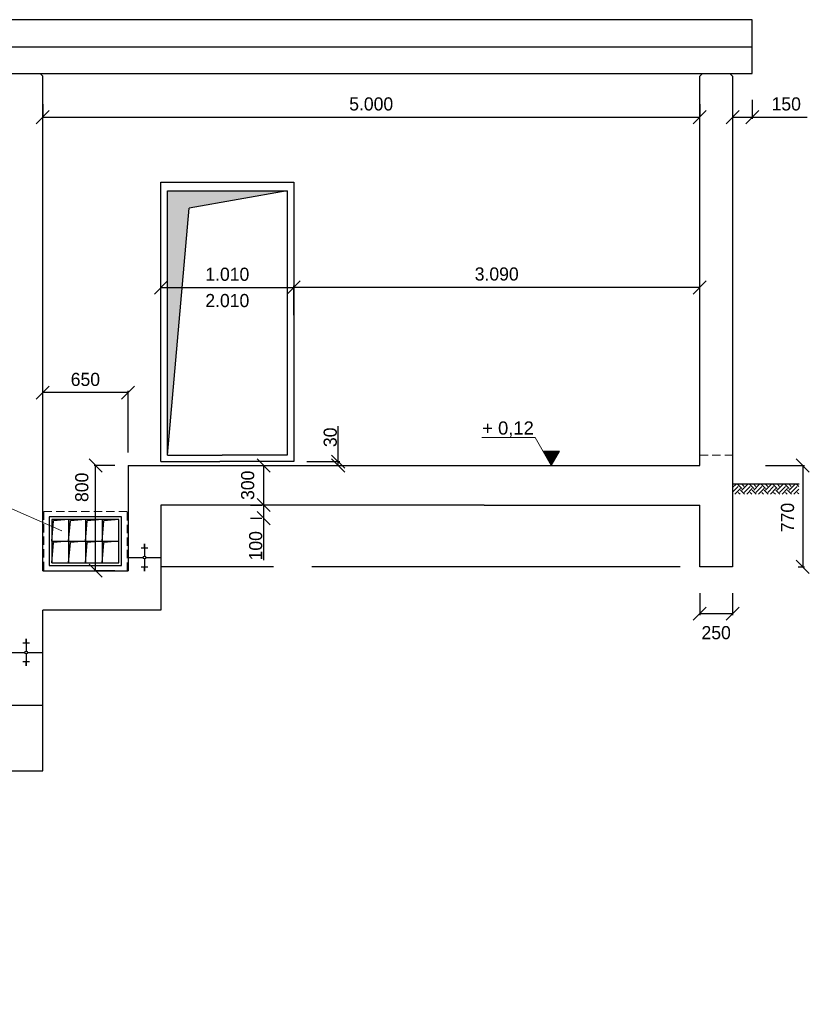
# Model space of a CAD drawing. Header units: millimetres. Extents: x -2065 to 128713, y -54195 to 32418.
# Tile 53 of 61: x 82473 to 88481, y -21915 to -14427. Entities that reach past the tile are written whole.
import ezdxf

# ---------------------------------------------------------------- set-up
doc = ezdxf.new("R2010")
doc.units = ezdxf.units.MM
doc.linetypes.add('HIDDEN', pattern=[9.525, 6.35, -3.175])
doc.layers.add('Bemaßung', color=7, linetype='Continuous', lineweight=9)
doc.layers.add('Beschriftung', color=7, linetype='Continuous')
doc.layers.add('POL_Bema', color=7, linetype='Continuous')
doc.styles.add('LBB3.5M1000', font='isocp.shx', dxfattribs={"height": 3.5})
doc.dimstyles.new('DIN', dxfattribs={"dimtxt": 2.5, "dimasz": 2.5, "dimexe": 1.25, "dimexo": 0.625, "dimtad": 1, "dimtih": 1, "dimdec": 4, "dimdsep": 46, "dimlunit": 6, "dimtxsty": 'Standard', "dimcen": 2.5, "dimadec": 0, "dimazin": 0, "dimtfac": 1, "dimtdec": 4, "dimtmove": 0, "dimatfit": 3, "dimfxl": 0, "dimtvp": 1, "dimtolj": 1, "dimtzin": 0, "dimarcsym": 0})

# ---------------------------------------------------------------- blocks, each defined once
blk = doc.blocks.new('_Oblique')
at = {"layer": 'POL_Bema', "color": 0, "lineweight": -2}
blk.add_line((-0.5, -0.5), (0.5, 0.5), dxfattribs=at)
blk = doc.blocks.new('*D263')
at = {"layer": 'Bemaßung', "color": 0, "lineweight": -2, "transparency": 16777216}
for p, q in [((88147.5, -17817.9), (88443.9, -17817.9)), ((88431.4, -17817.9), (88431.4, -18587.9)), ((88397.5, -18587.9), (88443.9, -18587.9))]:
    blk.add_line(p, q, dxfattribs=at)
at = {"layer": 'DEFPOINTS', "color": 0, "transparency": 16777216}
for p in [(87647.5, -17817.9), (87897.5, -18587.9), (88431.4, -18587.9)]:
    blk.add_point(p, dxfattribs=at)
at = {"layer": 'Bemaßung', "color": 0, "lineweight": -2, "transparency": 16777216, "xscale": 100, "yscale": 100, "zscale": 100}
for p, rotation in [((88431.4, -17817.9), 90), ((88431.4, -18587.9), 270)]:
    blk.add_blockref('_Oblique', p, dxfattribs=dict(at, rotation=rotation))
at = {"layer": 'Bemaßung', "color": 0, "transparency": 16777216, "insert": (88315.9, -18212.9), "char_height": 100, "attachment_point": 5, "rotation": 90}
blk.add_mtext('\\A1;770', dxfattribs=at)
blk = doc.blocks.new('*D259')
at = {"layer": 'Bemaßung', "color": 0, "lineweight": -2, "transparency": 16777216}
for p, q in [((82647.5, -17707.9), (82647.5, -17250.6)), ((83297.5, -17263.1), (82647.5, -17263.1)), ((83297.5, -17717.9), (83297.5, -17250.6))]:
    blk.add_line(p, q, dxfattribs=at)
at = {"layer": 'DEFPOINTS', "color": 0, "transparency": 16777216}
for p in [(82647.5, -17263.1), (82647.5, -17807.9), (83297.5, -17817.9)]:
    blk.add_point(p, dxfattribs=at)
at = {"layer": 'Bemaßung', "color": 0, "lineweight": -2, "transparency": 16777216, "xscale": 100, "yscale": 100, "zscale": 100, "rotation": 180}
blk.add_blockref('_Oblique', (82647.5, -17263.1), dxfattribs=at)
at = {"layer": 'Bemaßung', "color": 0, "lineweight": -2, "transparency": 16777216, "xscale": 100, "yscale": 100, "zscale": 100}
blk.add_blockref('_Oblique', (83297.5, -17263.1), dxfattribs=at)
at = {"layer": 'Bemaßung', "color": 0, "transparency": 16777216, "insert": (82972.5, -17163.1), "char_height": 100, "attachment_point": 5}
blk.add_mtext('\\A1;650', dxfattribs=at)
blk = doc.blocks.new('*D260')
at = {"layer": 'Bemaßung', "color": 0, "lineweight": -2, "transparency": 16777216}
for p, q in [((84228.8, -17817.9), (84316.3, -17817.9)), ((84328.8, -17817.9), (84328.8, -18117.9)), ((84228.8, -18117.9), (84316.3, -18117.9))]:
    blk.add_line(p, q, dxfattribs=at)
at = {"layer": 'DEFPOINTS', "color": 0, "transparency": 16777216}
for p in [(84328.8, -17817.9), (84328.8, -18117.9), (84328.8, -18117.9)]:
    blk.add_point(p, dxfattribs=at)
at = {"layer": 'Bemaßung', "color": 0, "lineweight": -2, "transparency": 16777216, "xscale": 100, "yscale": 100, "zscale": 100}
for p, rotation in [((84328.8, -17817.9), 90), ((84328.8, -18117.9), 270)]:
    blk.add_blockref('_Oblique', p, dxfattribs=dict(at, rotation=rotation))
at = {"layer": 'Bemaßung', "color": 0, "transparency": 16777216, "insert": (84207.8, -17967.9), "char_height": 100, "attachment_point": 5, "rotation": 90}
blk.add_mtext('\\A1;300', dxfattribs=at)
blk = doc.blocks.new('*D264')
at = {"layer": 'Bemaßung', "color": 0, "lineweight": -2, "transparency": 16777216}
for p, q in [((84228.8, -18117.9), (84316.3, -18117.9)), ((84328.8, -18117.9), (84328.8, -18217.9)), ((84228.8, -18217.9), (84316.3, -18217.9)), ((84328.8, -18217.9), (84328.8, -18537.9))]:
    blk.add_line(p, q, dxfattribs=at)
at = {"layer": 'DEFPOINTS', "color": 0, "transparency": 16777216}
for p in [(84328.8, -18117.9), (84328.8, -18217.9), (84328.8, -18217.9)]:
    blk.add_point(p, dxfattribs=at)
at = {"layer": 'Bemaßung', "color": 0, "lineweight": -2, "transparency": 16777216, "xscale": 100, "yscale": 100, "zscale": 100}
for p, rotation in [((84328.8, -18117.9), 90), ((84328.8, -18217.9), 270)]:
    blk.add_blockref('_Oblique', p, dxfattribs=dict(at, rotation=rotation))
at = {"layer": 'Bemaßung', "color": 0, "transparency": 16777216, "insert": (84268.8, -18427.9), "char_height": 100, "attachment_point": 5, "rotation": 90}
blk.add_mtext('\\A1;100', dxfattribs=at)
blk = doc.blocks.new('*D265')
at = {"layer": 'Bemaßung', "color": 0, "lineweight": -2, "transparency": 16777216}
for p, q in [((87647.5, -18787.9), (87647.5, -18956.2)), ((87897.5, -18787.9), (87897.5, -18956.2)), ((87647.5, -18943.7), (87897.5, -18943.7))]:
    blk.add_line(p, q, dxfattribs=at)
at = {"layer": 'DEFPOINTS', "color": 0, "transparency": 16777216}
for p in [(87647.5, -18587.9), (87897.5, -18587.9), (87897.5, -18943.7)]:
    blk.add_point(p, dxfattribs=at)
at = {"layer": 'Bemaßung', "color": 0, "lineweight": -2, "transparency": 16777216, "xscale": 100, "yscale": 100, "zscale": 100, "rotation": 180}
blk.add_blockref('_Oblique', (87647.5, -18943.7), dxfattribs=at)
at = {"layer": 'Bemaßung', "color": 0, "lineweight": -2, "transparency": 16777216, "xscale": 100, "yscale": 100, "zscale": 100}
blk.add_blockref('_Oblique', (87897.5, -18943.7), dxfattribs=at)
at = {"layer": 'Bemaßung', "color": 0, "transparency": 16777216, "insert": (87772.5, -19089.2), "char_height": 100, "attachment_point": 5}
blk.add_mtext('\\A1;250', dxfattribs=at)
blk = doc.blocks.new('*D269')
at = {"layer": 'Bemaßung', "color": 0, "lineweight": -2, "transparency": 16777216}
for p, q in [((84896.1, -17787.9), (84896.1, -17517.9)), ((84657.5, -17787.9), (84908.6, -17787.9)), ((84657.5, -17817.9), (84908.6, -17817.9)), ((84896.1, -17817.9), (84896.1, -17787.9))]:
    blk.add_line(p, q, dxfattribs=at)
at = {"layer": 'DEFPOINTS', "color": 0, "transparency": 16777216}
for p in [(84557.5, -17787.9), (84557.5, -17817.9), (84896.1, -17817.9)]:
    blk.add_point(p, dxfattribs=at)
at = {"layer": 'Bemaßung', "color": 0, "lineweight": -2, "transparency": 16777216, "xscale": 100, "yscale": 100, "zscale": 100}
for p, rotation in [((84896.1, -17787.9), 90), ((84896.1, -17817.9), 270)]:
    blk.add_blockref('_Oblique', p, dxfattribs=dict(at, rotation=rotation))
at = {"layer": 'Bemaßung', "color": 0, "transparency": 16777216, "insert": (84836.1, -17602.9), "char_height": 100, "attachment_point": 5, "rotation": 90}
blk.add_mtext('\\A1;30', dxfattribs=at)
blk = doc.blocks.new('*D270')
at = {"layer": 'Bemaßung', "color": 0, "lineweight": -2, "transparency": 16777216}
for p, q in [((83197.5, -17817.9), (83038.1, -17817.9)), ((83050.6, -18617.9), (83050.6, -17817.9)), ((83197.5, -18617.9), (83038.1, -18617.9))]:
    blk.add_line(p, q, dxfattribs=at)
at = {"layer": 'DEFPOINTS', "color": 0, "transparency": 16777216}
for p in [(83050.6, -17817.9), (83297.5, -17817.9), (83297.5, -18617.9)]:
    blk.add_point(p, dxfattribs=at)
at = {"layer": 'Bemaßung', "color": 0, "lineweight": -2, "transparency": 16777216, "xscale": 100, "yscale": 100, "zscale": 100}
for p, rotation in [((83050.6, -17817.9), 90), ((83050.6, -18617.9), 270)]:
    blk.add_blockref('_Oblique', p, dxfattribs=dict(at, rotation=rotation))
at = {"layer": 'Bemaßung', "color": 0, "transparency": 16777216, "insert": (82945.7, -17983.3), "char_height": 100, "attachment_point": 5, "rotation": 90}
blk.add_mtext('\\A1;800', dxfattribs=at)
blk = doc.blocks.new('*D387')
at = {"layer": 'Bemaßung', "color": 0, "lineweight": -2, "transparency": 16777216}
for p, q in [((82647.5, -15068), (82647.5, -15155.5)), ((87647.5, -15068), (87647.5, -15155.5)), ((82647.5, -15168), (87647.5, -15168))]:
    blk.add_line(p, q, dxfattribs=at)
at = {"layer": 'DEFPOINTS', "color": 0, "transparency": 16777216}
for p in [(82647.5, -15168), (87647.5, -15168), (87647.5, -15168)]:
    blk.add_point(p, dxfattribs=at)
at = {"layer": 'Bemaßung', "color": 0, "lineweight": -2, "transparency": 16777216, "xscale": 100, "yscale": 100, "zscale": 100, "rotation": 180}
blk.add_blockref('_Oblique', (82647.5, -15168), dxfattribs=at)
at = {"layer": 'Bemaßung', "color": 0, "lineweight": -2, "transparency": 16777216, "xscale": 100, "yscale": 100, "zscale": 100}
blk.add_blockref('_Oblique', (87647.5, -15168), dxfattribs=at)
at = {"layer": 'Bemaßung', "color": 0, "transparency": 16777216, "insert": (85147.5, -15068), "char_height": 100, "attachment_point": 5}
blk.add_mtext('\\A1;5.000', dxfattribs=at)
blk = doc.blocks.new('*D390')
at = {"color": 0, "lineweight": -2, "transparency": 16777216}
for p, q in [((87897.5, -15036.9), (87897.5, -15180.5)), ((88047.5, -15036.9), (88047.5, -15180.5)), ((87897.5, -15168), (88047.5, -15168)), ((88047.5, -15168), (88464.2, -15168))]:
    blk.add_line(p, q, dxfattribs=at)
at = {"layer": 'DEFPOINTS', "color": 0, "transparency": 16777216}
for p in [(87897.5, -14836.9), (88047.5, -14836.9), (88047.5, -15168)]:
    blk.add_point(p, dxfattribs=at)
at = {"color": 0, "lineweight": -2, "transparency": 16777216, "xscale": 100, "yscale": 100, "zscale": 100, "rotation": 180}
blk.add_blockref('_Oblique', (87897.5, -15168), dxfattribs=at)
at = {"color": 0, "lineweight": -2, "transparency": 16777216, "xscale": 100, "yscale": 100, "zscale": 100}
blk.add_blockref('_Oblique', (88047.5, -15168), dxfattribs=at)
at = {"color": 0, "transparency": 16777216, "insert": (88305.8, -15068), "char_height": 100, "attachment_point": 5}
blk.add_mtext('\\A1;150', dxfattribs=at)
blk = doc.blocks.new('*D519')
at = {"layer": 'Bemaßung', "color": 0, "lineweight": -2, "transparency": 16777216}
for p, q in [((83547.5, -16673.8), (83547.5, -16450.9)), ((83547.5, -16463.4), (84557.5, -16463.4)), ((84557.5, -16673.8), (84557.5, -16450.9))]:
    blk.add_line(p, q, dxfattribs=at)
at = {"layer": 'DEFPOINTS', "color": 0, "transparency": 16777216}
for p in [(84557.5, -16463.4), (83547.5, -17773.8), (84557.5, -17773.8)]:
    blk.add_point(p, dxfattribs=at)
at = {"layer": 'Bemaßung', "color": 0, "lineweight": -2, "transparency": 16777216, "xscale": 100, "yscale": 100, "zscale": 100, "rotation": 180}
blk.add_blockref('_Oblique', (83547.5, -16463.4), dxfattribs=at)
at = {"layer": 'Bemaßung', "color": 0, "lineweight": -2, "transparency": 16777216, "xscale": 100, "yscale": 100, "zscale": 100}
blk.add_blockref('_Oblique', (84557.5, -16463.4), dxfattribs=at)
at = {"layer": 'Bemaßung', "color": 0, "transparency": 16777216, "char_height": 100, "attachment_point": 5}
for s, insert in [('\\A1;1.010', (84052.5, -16363.4)), ('\\A1;2.010', (84052.5, -16563.4))]:
    blk.add_mtext(s, dxfattribs=dict(at, insert=insert))
blk = doc.blocks.new('*D518')
at = {"layer": 'Bemaßung', "color": 0, "lineweight": -2, "transparency": 16777216}
for p, q in [((84557.5, -16673.8), (84557.5, -16450.9)), ((87647.5, -16463.4), (84557.5, -16463.4)), ((87647.5, -16673.8), (87647.5, -16450.9))]:
    blk.add_line(p, q, dxfattribs=at)
at = {"layer": 'DEFPOINTS', "color": 0, "transparency": 16777216}
for p in [(84557.5, -16463.4), (84557.5, -17773.8), (87647.5, -17773.8)]:
    blk.add_point(p, dxfattribs=at)
at = {"layer": 'Bemaßung', "color": 0, "lineweight": -2, "transparency": 16777216, "xscale": 100, "yscale": 100, "zscale": 100, "rotation": 180}
blk.add_blockref('_Oblique', (84557.5, -16463.4), dxfattribs=at)
at = {"layer": 'Bemaßung', "color": 0, "lineweight": -2, "transparency": 16777216, "xscale": 100, "yscale": 100, "zscale": 100}
blk.add_blockref('_Oblique', (87647.5, -16463.4), dxfattribs=at)
at = {"layer": 'Bemaßung', "color": 0, "transparency": 16777216, "insert": (86102.5, -16361.5), "char_height": 100, "attachment_point": 5}
blk.add_mtext('\\A1;3.090', dxfattribs=at)

msp = doc.modelspace()

# ---------------------------------------------------------------- hatches: boundary and pattern name
h = msp.add_hatch(color=256)
h.dxf.hatch_style = 1
h.paths.add_polyline_path([(83761.85832, -15859.32871), (84507.50897, -15727.85038), (83597.50897, -15727.85038), (83597.50897, -17737.85038)])
at = {"lineweight": 5}
h = msp.add_hatch(dxfattribs=at)
h.set_pattern_fill('EARTH', color=256, scale=10, angle=45)
h.set_pattern_definition([(45, (70490.515, 6118.464), (7e-15, 89.80256), [63.5, -63.5]), (45, (70473.677, 6135.3), (7e-15, 89.80256), [63.5, -63.5]), (45, (70456.84, 6152.14), (7e-15, 89.80256), [63.5, -63.5]), (135, (70456.84, 6163.366), (-89.80256, 7e-15), [63.5, -63.5]), (135, (70473.677, 6180.204), (-89.80256, 7e-15), [63.5, -63.5]), (135, (70490.515, 6197.04), (-89.80256, 7e-15), [63.5, -63.5])])
h.paths.add_polyline_path([(87897.50897, -17957.85038), (88401.77662, -17957.85038), (88401.77662, -18035.19345), (87897.50897, -18035.19345)])
h = msp.add_hatch(color=256)
h.dxf.hatch_style = 1
h.paths.add_polyline_path([(82845.00897, -18227.85038), (82717.50897, -18227.85038), (82717.50897, -18392.85038), (82731.0725, -18237.81853)])
h = msp.add_hatch(color=256)
h.dxf.hatch_style = 1
h.paths.add_polyline_path([(82972.50897, -18227.85038), (82845.00897, -18227.85038), (82845.00897, -18392.85038), (82858.5725, -18237.81853)])
h = msp.add_hatch(color=256)
h.dxf.hatch_style = 1
h.paths.add_polyline_path([(83100.00897, -18227.85038), (82972.50897, -18227.85038), (82972.50897, -18392.85038), (82986.0725, -18237.81853)])
h = msp.add_hatch(color=256)
h.dxf.hatch_style = 1
h.paths.add_polyline_path([(83227.50897, -18227.85038), (83100.00897, -18227.85038), (83100.00897, -18392.85038), (83113.5725, -18237.81853)])
h = msp.add_hatch(color=256)
h.dxf.hatch_style = 1
h.paths.add_polyline_path([(82845.00897, -18392.85038), (82717.50897, -18392.85038), (82717.50897, -18557.85038), (82731.0725, -18402.81853)])
h = msp.add_hatch(color=256)
h.dxf.hatch_style = 1
h.paths.add_polyline_path([(82972.50897, -18392.85038), (82845.00897, -18392.85038), (82845.00897, -18557.85038), (82858.5725, -18402.81853)])
h = msp.add_hatch(color=256)
h.dxf.hatch_style = 1
h.paths.add_polyline_path([(83100.00897, -18392.85038), (82972.50897, -18392.85038), (82972.50897, -18557.85038), (82986.0725, -18402.81853)])
h = msp.add_hatch(color=256)
h.dxf.hatch_style = 1
h.paths.add_polyline_path([(83227.50897, -18392.85038), (83100.00897, -18392.85038), (83100.00897, -18557.85038), (83113.5725, -18402.81853)])
h = msp.add_hatch(dxfattribs=at)
h.set_pattern_fill('ANSI33', color=256, scale=25)
h.set_pattern_definition([(45, (67287.51, -2374.35), (-112.2532, 112.2532), []), (45, (67399.76, -2374.35), (-112.2532, 112.2532), [79.375, -39.6875])])
h.paths.add_polyline_path([(83412.15644, -18517.85038, 1), (83432.8615, -18517.85038, 1)])
h = msp.add_hatch(dxfattribs=at)
h.set_pattern_fill('ANSI33', color=256, scale=25)
h.set_pattern_definition([(45, (69747.51, -2344.35), (-112.2532, 112.2532), []), (45, (69859.76, -2344.35), (-112.2532, 112.2532), [79.375, -39.6875])])
h.paths.add_polyline_path([(82512.15644, -19239.85038, 1), (82532.8615, -19239.85038, 1)])
at = {"layer": 'Beschriftung', "lineweight": 5}
h = msp.add_hatch(dxfattribs=at)
h.set_pattern_fill('LINE', color=256, scale=2)
h.set_pattern_definition([(0, (86267.4966, 14425.2954), (0, 6.35), [])])
h.paths.add_polyline_path([(86517.49658, -17817.85038), (86454.80302, -17709.26195), (86580.19015, -17709.26195)])

# ---------------------------------------------------------------- linework, layer by layer
for p, q in [((88047.50897, -14426.71409), (79713.25019, -14426.71409)), ((88047.50897, -14790.34923), (88047.50897, -14426.71409)), ((88047.50897, -14636.11234), (72497.50897, -14636.11234)), ((88047.50897, -14836.85038), (88047.50897, -14636.11234)), ((77847.50897, -14836.85038), (88047.50897, -14836.85038)), ((82647.50897, -14856.85038), (82627.50897, -14836.85038)), ((82647.50897, -18617.85038), (82647.50897, -14856.85038)), ((87647.50897, -14856.85038), (87667.50897, -14836.85038)), ((87647.50897, -17817.85038), (87647.50897, -14856.85038)), ((87897.50897, -14856.85038), (87877.50897, -14836.85038)), ((87897.50897, -14856.85038), (87897.50897, -18137.85038)), ((84507.50897, -15727.85038), (83761.85832, -15859.32871)), ((83597.50897, -17737.85038), (83761.85832, -15859.32871)), ((83597.50897, -17737.85038), (84013.27311, -17737.85038)), ((83297.50897, -17817.85038), (87647.50897, -17817.85038)), ((83297.50897, -17817.85038), (83297.50897, -18617.85038)), ((83547.50897, -17787.85038), (83995.73976, -17787.85038)), ((87897.50897, -17957.85038), (88405.206, -17957.85038)), ((86007.50897, -18117.85038), (83547.50897, -18117.85038)), ((83547.50897, -18117.85038), (83547.50897, -18917.85038)), ((86007.50897, -18117.85038), (87647.50897, -18117.85038)), ((87647.50897, -18587.85038), (87647.50897, -18117.85038)), ((87897.50897, -18117.85038), (87897.50897, -18587.85038)), ((82717.50897, -18392.85038), (82731.0725, -18237.81853)), ((82845.00897, -18227.85038), (82731.0725, -18237.81853)), ((82845.00897, -18227.85038), (82845.00897, -18557.85038)), ((82845.00897, -18392.85038), (82858.5725, -18237.81853)), ((82972.50897, -18227.85038), (82858.5725, -18237.81853)), ((82972.50897, -18227.85038), (82972.50897, -18557.85038)), ((82972.50897, -18392.85038), (82986.0725, -18237.81853)), ((83100.00897, -18227.85038), (82986.0725, -18237.81853)), ((83100.00897, -18227.85038), (83100.00897, -18557.85038)), ((83100.00897, -18392.85038), (83113.5725, -18237.81853)), ((83227.50897, -18227.85038), (83113.5725, -18237.81853)), ((82717.50897, -18392.85038), (83227.50897, -18392.85038)), ((82717.50897, -18557.85038), (82731.0725, -18402.81853)), ((82845.00897, -18392.85038), (82731.0725, -18402.81853)), ((82845.00897, -18557.85038), (82858.5725, -18402.81853)), ((82972.50897, -18392.85038), (82858.5725, -18402.81853)), ((82972.50897, -18557.85038), (82986.0725, -18402.81853)), ((83100.00897, -18392.85038), (82986.0725, -18402.81853)), ((83100.00897, -18557.85038), (83113.5725, -18402.81853)), ((83227.50897, -18392.85038), (83113.5725, -18402.81853)), ((83427.50897, -18418.1971), (83417.50897, -18418.1971)), ((83427.50897, -18421.71701), (83417.50897, -18421.71701)), ((83422.50897, -18417.85038), (83422.50897, -18507.49785)), ((83447.50897, -18446.35634), (83397.50897, -18446.35634)), ((83427.50897, -18425.23691), (83417.50897, -18425.23691)), ((83427.50897, -18428.75682), (83417.50897, -18428.75682)), ((83427.50897, -18432.27672), (83417.50897, -18432.27672)), ((83427.50897, -18435.79663), (83417.50897, -18435.79663)), ((83427.50897, -18439.31653), (83417.50897, -18439.31653)), ((83427.50897, -18442.83644), (83417.50897, -18442.83644)), ((83297.50897, -18517.85038), (83412.15644, -18517.85038)), ((83422.50897, -18528.20292), (83422.50897, -18617.85038)), ((83432.8615, -18517.85038), (83547.50897, -18517.85038)), ((82647.50897, -18617.85038), (83297.50897, -18617.85038)), ((83447.50897, -18589.34443), (83397.50897, -18589.34443)), ((83427.50897, -18592.86433), (83417.50897, -18592.86433)), ((83427.50897, -18596.38424), (83417.50897, -18596.38424)), ((83427.50897, -18599.90414), (83417.50897, -18599.90414)), ((83427.50897, -18603.42405), (83417.50897, -18603.42405)), ((83427.50897, -18606.94395), (83417.50897, -18606.94395)), ((83427.50897, -18610.46386), (83417.50897, -18610.46386)), ((83427.50897, -18613.98376), (83417.50897, -18613.98376)), ((83427.50897, -18617.50367), (83417.50897, -18617.50367)), ((84404.81779, -18587.85038), (83547.50897, -18587.85038)), ((87497.50897, -18587.85038), (84696.93368, -18587.85038)), ((87897.50897, -18587.85038), (87647.50897, -18587.85038)), ((82647.50897, -19639.85038), (82647.50897, -18917.85038)), ((83547.50897, -18917.85038), (82647.50897, -18917.85038)), ((82547.50897, -19168.35634), (82497.50897, -19168.35634)), ((82527.50897, -19140.1971), (82517.50897, -19140.1971)), ((82527.50897, -19143.71701), (82517.50897, -19143.71701)), ((82527.50897, -19147.23691), (82517.50897, -19147.23691)), ((82527.50897, -19150.75682), (82517.50897, -19150.75682)), ((82527.50897, -19154.27672), (82517.50897, -19154.27672)), ((82527.50897, -19157.79663), (82517.50897, -19157.79663)), ((82527.50897, -19161.31653), (82517.50897, -19161.31653)), ((82527.50897, -19164.83644), (82517.50897, -19164.83644)), ((82522.50897, -19139.85038), (82522.50897, -19229.49785)), ((82397.50897, -19239.85038), (82512.15644, -19239.85038)), ((82532.8615, -19239.85038), (82647.50897, -19239.85038)), ((82547.50897, -19311.34443), (82497.50897, -19311.34443)), ((82527.50897, -19314.86433), (82517.50897, -19314.86433)), ((82527.50897, -19318.38424), (82517.50897, -19318.38424)), ((82522.50897, -19250.20292), (82522.50897, -19339.85038)), ((82527.50897, -19321.90414), (82517.50897, -19321.90414)), ((82527.50897, -19325.42405), (82517.50897, -19325.42405)), ((82527.50897, -19328.94395), (82517.50897, -19328.94395)), ((82527.50897, -19332.46386), (82517.50897, -19332.46386)), ((82527.50897, -19335.98376), (82517.50897, -19335.98376)), ((82527.50897, -19339.50367), (82517.50897, -19339.50367)), ((75739.15442, -19639.85038), (82647.50897, -19639.85038)), ((82647.50897, -20139.85038), (82647.50897, -19639.85038)), ((75739.15442, -20139.85038), (82647.50897, -20139.85038))]:
    msp.add_line(p, q)
at = {"linetype": 'HIDDEN', "lineweight": 18, "ltscale": 10}
msp.add_line((87647.50897, -17737.85038), (87897.50897, -17737.85038), dxfattribs=at)
for points in [[(83547.50897, -17787.85038), (83547.50897, -15662.85038), (84557.50897, -15662.85038), (84557.50897, -17787.85038), (83995.73976, -17787.85038)], [(83597.50897, -17737.85038), (83597.50897, -15727.85038), (84507.50897, -15727.85038), (84507.50897, -17737.85038), (84013.27311, -17737.85038)]]:
    msp.add_lwpolyline(points)
msp.add_lwpolyline([(82655.50897, -18617.85038), (83289.50897, -18617.85038), (83289.50897, -18167.85038), (82655.50897, -18167.85038)], close=True, dxfattribs=at)
for points in [[(82697.50897, -18577.85038), (83247.50897, -18577.85038), (83247.50897, -18207.85038), (82697.50897, -18207.85038)], [(82717.50897, -18557.85038), (83227.50897, -18557.85038), (83227.50897, -18227.85038), (82717.50897, -18227.85038)]]:
    msp.add_lwpolyline(points, close=True)
for centre in [(83422.50897, -18517.85038), (82522.50897, -19239.85038)]:
    msp.add_circle(centre, 10.35253)
at = {"layer": 'Beschriftung', "lineweight": 5}
for p, q in [((86394.96476, -17605.61903), (85989.37911, -17605.61903)), ((86517.49658, -17817.85038), (86394.96476, -17605.61903)), ((81323.97417, -17673.5015), (82792.21838, -18313.31311)), ((86454.80302, -17709.26195), (86580.19015, -17709.26195)), ((86580.19015, -17709.26195), (86517.49658, -17817.85038))]:
    msp.add_line(p, q, dxfattribs=at)

# ---------------------------------------------------------------- texts
at = {"layer": 'Beschriftung', "insert": (85992.43485, -17482.15382), "char_height": 100, "attachment_point": 1, "style": 'LBB3.5M1000'}
msp.add_mtext_dynamic_manual_height_columns('{\\fArial|b0|i0|c0|p34;+ 0,12}', width=884.5236077, gutter_width=17.5, heights=[0], dxfattribs=at)
at = {"layer": 'Beschriftung', "insert": (46505.09522, -20862.87922), "char_height": 100, "attachment_point": 1, "style": 'LBB3.5M1000', "bg_fill": 3, "box_fill_scale": 1.5, "bg_fill_color": 256, "bg_fill_transparency": 0}
msp.add_mtext_dynamic_manual_height_columns('\\pi383.04;{\\fArial|b0|i0|c0|p34;AUTOMATIC\\P\\pi77.478;SUPPLY AIR LOUVER\\P\\pi233.55;\\fArial|b0|i1|c0|p34;AUTOMATISCHE\\P\\pi184.74;ZULUFTJALOUSIE}', width=1583.195752, gutter_width=17.5, heights=[0], dxfattribs=at)

# ---------------------------------------------------------------- dimensions: what is measured, and where the dimension line sits
dim = msp.add_linear_dim(base=(88047.50897, -15167.95241), p1=(87897.50897, -14836.85038), p2=(88047.50897, -14836.85038), angle=0, text='150', dimstyle='DIN', override={"dimscale": 10, "dimtxt": 10, "dimasz": 10, "dimexo": 20, "dimgap": 5, "dimdec": 2, "dimblk1": 'Oblique', "dimblk2": 'Oblique', "dimsah": 1, "dimtdec": 2})
dim.commit()
dim.dimension.update_dxf_attribs({"geometry": '*D390', "text_midpoint": (88305.8423, -15167.95241), "dimtype": 160})
at = {"layer": 'Bemaßung'}
for base, p1, p2, picture, middle in [((87647.50897, -15167.95241), (82647.50897, -15167.95241), (87647.50897, -15167.95241), '*D387', (85147.50897, -15067.95241)), ((82647.50897, -17263.10451), (83297.50897, -17817.85038), (82647.50897, -17807.85038), '*D259', (82972.50897, -17163.10451))]:
    dim = msp.add_linear_dim(base=base, p1=p1, p2=p2, dimstyle='DIN', override={"dimscale": 10, "dimtxt": 10, "dimasz": 10, "dimexo": 10, "dimgap": 5, "dimdec": 2, "dimblk1": 'Oblique', "dimblk2": 'Oblique', "dimsah": 1, "dimtdec": 2, "dimtmove": 2}, dxfattribs=at)
    dim.commit()
    dim.dimension.update_dxf_attribs({"geometry": picture, "text_midpoint": middle})
dim = msp.add_linear_dim(base=(84557.50897, -16463.44334), p1=(83547.50897, -17773.83034), p2=(84557.50897, -17773.83034), text='1.010\\X2.010', dimstyle='DIN', override={"dimscale": 10, "dimtxt": 10, "dimasz": 10, "dimexo": 110, "dimgap": 5, "dimdec": 2, "dimblk1": 'Oblique', "dimblk2": 'Oblique', "dimsah": 1, "dimtdec": 2, "dimtmove": 2}, dxfattribs=at)
dim.commit()
dim.dimension.update_dxf_attribs({"geometry": '*D519', "text_midpoint": (84052.50897, -16463.44334)})
for base, p1, p2, angle, override, picture, middle in [((84557.50897, -16463.44334), (87647.50897, -17773.83034), (84557.50897, -17773.83034), 180, {"dimscale": 10, "dimtxt": 10, "dimasz": 10, "dimexo": 110, "dimgap": 5, "dimdec": 2, "dimblk1": 'Oblique', "dimblk2": 'Oblique', "dimsah": 1, "dimtdec": 2, "dimtmove": 2}, '*D518', (86102.50897, -16361.49322)), ((84896.14981, -17817.85038), (84557.50897, -17787.85038), (84557.50897, -17817.85038), 90, {"dimscale": 10, "dimtxt": 10, "dimasz": 10, "dimexo": 10, "dimgap": 1, "dimdec": 2, "dimblk1": 'Oblique', "dimblk2": 'Oblique', "dimsah": 1, "dimtdec": 2}, '*D269', (84896.14981, -17602.85038)), ((83050.592, -17817.85038), (83297.50897, -18617.85038), (83297.50897, -17817.85038), 90, {"dimscale": 10, "dimtxt": 10, "dimasz": 10, "dimexo": 10, "dimgap": 1, "dimdec": 2, "dimblk1": 'Oblique', "dimblk2": 'Oblique', "dimsah": 1, "dimtdec": 2, "dimtmove": 2}, '*D270', (82945.74974, -17983.31293)), ((84328.84776, -18117.85038), (84328.84776, -17817.85038), (84328.84776, -18117.85038), 90, {"dimscale": 10, "dimtxt": 10, "dimasz": 10, "dimexo": 10, "dimgap": 1, "dimdec": 2, "dimblk1": 'Oblique', "dimblk2": 'Oblique', "dimsah": 1, "dimtdec": 2, "dimtmove": 2}, '*D260', (84207.84561, -17967.85038)), ((88431.35956, -18587.85038), (87647.50897, -17817.85038), (87897.50897, -18587.85038), 90, {"dimscale": 10, "dimtxt": 10, "dimasz": 10, "dimexo": 50, "dimgap": 5, "dimdec": 2, "dimblk1": 'Oblique', "dimblk2": 'Oblique', "dimsah": 1, "dimtdec": 2, "dimtmove": 2}, '*D263', (88315.92319, -18212.85038)), ((84328.84776, -18217.85038), (84328.84776, -18117.85038), (84328.84776, -18217.85038), 90, {"dimscale": 10, "dimtxt": 10, "dimasz": 10, "dimexo": 10, "dimgap": 1, "dimdec": 2, "dimblk1": 'Oblique', "dimblk2": 'Oblique', "dimsah": 1, "dimtdec": 2}, '*D264', (84328.84776, -18427.85038))]:
    dim = msp.add_linear_dim(base=base, p1=p1, p2=p2, angle=angle, dimstyle='DIN', override=override, dxfattribs=at)
    dim.commit()
    dim.dimension.update_dxf_attribs({"geometry": picture, "text_midpoint": middle, "dimtype": 160})
dim = msp.add_linear_dim(base=(87897.50897, -18943.73436), p1=(87647.50897, -18587.85038), p2=(87897.50897, -18587.85038), dimstyle='DIN', override={"dimscale": 10, "dimtxt": 10, "dimasz": 10, "dimexo": 20, "dimgap": 5, "dimdec": 2, "dimblk1": 'Oblique', "dimblk2": 'Oblique', "dimsah": 1, "dimtdec": 2, "dimtmove": 2}, dxfattribs=at)
dim.commit()
dim.dimension.update_dxf_attribs({"geometry": '*D265', "text_midpoint": (87772.50897, -19089.17181), "dimtype": 160})

# ---------------------------------------------------------------- next in the draw order: texts
at = {"layer": 'Beschriftung', "insert": (83645.84243, -46741.29812), "char_height": 200, "attachment_point": 1, "rotation": 90, "style": 'LBB3.5M1000'}
msp.add_mtext_dynamic_manual_height_columns('\\pi147.29;{\\fArial|b0|i0|c0|p34;WASH ROOM\\P\\pi108.48;WASCHRAUM}', width=2055.0243914, gutter_width=17.5, heights=[0], dxfattribs=at)

doc.saveas('drawing.dxf')
